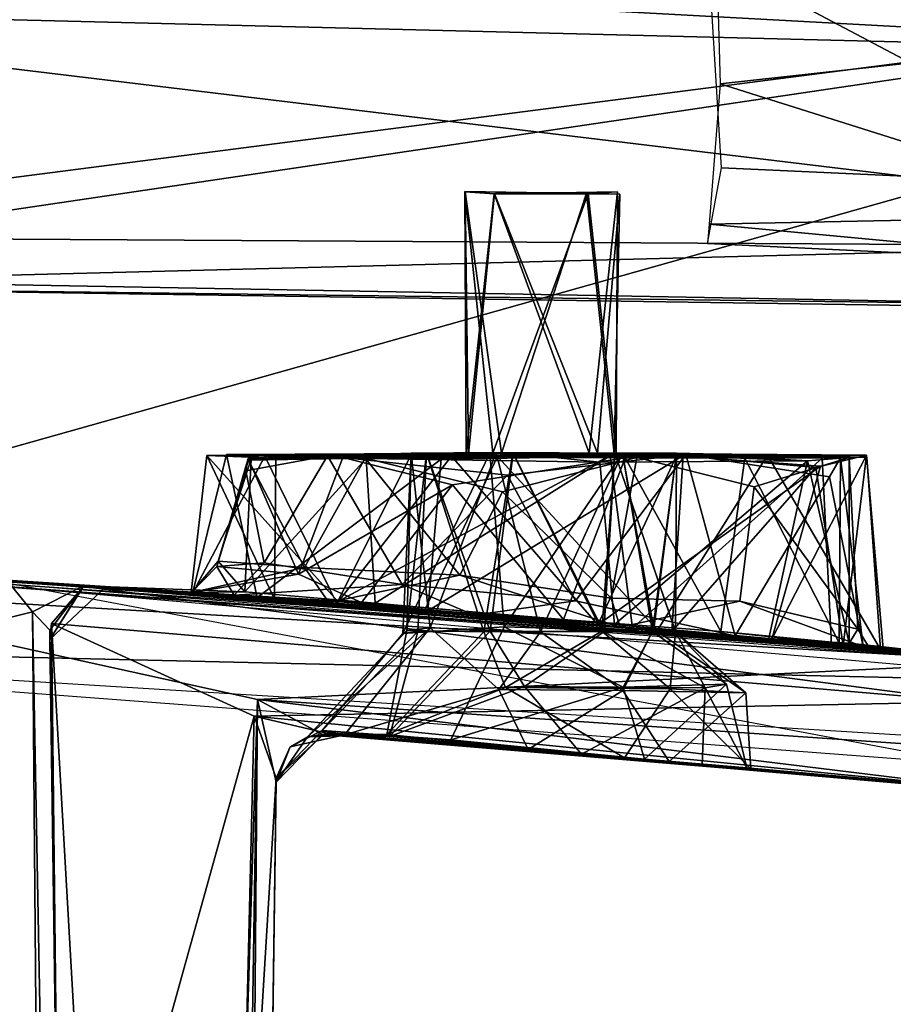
# Model space of a CAD drawing. Header units: millimetres. Extents: x -367 to 317, y -615 to 392.
# Tile 152 of 191: x 57 to 74, y 111 to 131. Entities that reach past the tile are written whole.
import ezdxf

# ---------------------------------------------------------------- set-up
doc = ezdxf.new("R2010")
doc.units = ezdxf.units.MM
doc.layers.add('Fbx_Root', color=7, linetype='Continuous', true_color=0x000000)
doc.styles.add('Default', font='arial.ttf')
doc.dimstyles.new('Default', dxfattribs={"dimscale": 10, "dimtxt": 2.5, "dimasz": 3, "dimexe": 1, "dimexo": 0.5, "dimgap": 0.8, "dimtad": 1, "dimtoh": 1, "dimzin": 1, "dimdsep": 46, "dimtxsty": 'Default', "dimcen": 2.5, "dimadec": 1, "dimazin": 1, "dimtfac": 1, "dimtdec": 4, "dimtix": 1, "dimtofl": 0, "dimtmove": 1, "dimatfit": 3, "dimfxl": 1, "dimtolj": 1, "dimtzin": 1, "dimarcsym": 0})

# ---------------------------------------------------------------- blocks, each defined once
blk = doc.blocks.new('*D1')
at = {"layer": 'Defpoints', "color": 0}
for p in [(-317.816, 295.28), (317.184, 295.28), (-317.816, -604.775)]:
    blk.add_point(p, dxfattribs=at)
at = {"layer": 'Fbx_Root', "color": 0, "lineweight": -2}
for p, q in [((-317.816, 290.28), (-317.816, -614.775)), ((317.184, 290.28), (317.184, -614.775)), ((287.184, -604.775), (-287.816, -604.775))]:
    blk.add_line(p, q, dxfattribs=at)
at = {"layer": 'Fbx_Root', "color": 0}
for points in [[(-287.816, -599.775), (-287.816, -609.775), (-317.816, -604.775)], [(287.184, -609.775), (287.184, -599.775), (317.184, -604.775)]]:
    blk.add_solid(points, dxfattribs=at)
at = {"layer": 'Fbx_Root', "color": 0, "insert": (-0.316, -584.012), "char_height": 25, "attachment_point": 5, "style": 'Default'}
blk.add_mtext('\\A1;635.00', dxfattribs=at)

msp = doc.modelspace()

# ---------------------------------------------------------------- linework, layer by layer
at = {"layer": 'Fbx_Root'}
for points in [[(262.031, 200.251, 77.066), (261.864, 199.266, 96.889), (20.397, 29.818, 150.584), (134.105, 110.737, 100.651)], [(261.864, 199.266, 96.889), (181.087, 142.075, 120.829), (20.397, 29.818, 150.584)], [(208.854, 131.177, 90.294), (287.189, 189.615, 74.337), (34.467, 4.457, 147.586)], [(287.189, 189.615, 74.337), (172.593, 112.085, 133.258), (34.467, 4.457, 147.586)], [(41.763, 187.46, 424.1), (33.522, 140.578, 426.206), (93.813, 128.525, 428.621), (108.64, 178.236, 426.744)], [(80.751, 160.833, 294.228), (80.492, 129.155, 282.154), (49.592, 142.954, 284.512)], [(42.958, -196.677, 353.853), (43.481, 158.407, 353.85), (69.771, -29.689, 353.804)], [(94.336, 140.221, 353.813), (68.763, 54.76, 353.821), (43.481, 158.407, 353.85)], [(43.481, 158.407, 353.85), (68.763, 54.76, 353.821), (69.771, -29.689, 353.804)], [(81.829, 126.686, 334.824), (81.633, 143.113, 339.696), (43.727, 150.787, 341.541), (43.967, 131.257, 336.84)], [(49.592, 142.954, 284.512), (80.492, 129.155, 282.154), (50.67, 120.756, 277.114)], [(181.087, 142.075, 120.829), (24.374, 28.059, 165.641), (20.397, 29.818, 150.584)], [(183.921, 138.747, 125.672), (24.374, 28.059, 165.641), (181.087, 142.075, 120.829)], [(93.813, 128.525, 428.621), (33.522, 140.578, 426.206), (27.361, 42.199, 429.243)], [(68.763, 54.76, 353.821), (94.336, 140.221, 353.813), (82.689, 61.728, 353.78)], [(183.921, 138.747, 125.672), (108.849, 81.886, 147.046), (24.374, 28.059, 165.641)], [(77.578, 130.368, 305.591), (47.484, 132.005, 304.511), (78.225, 136.421, 304.538)], [(77.955, 135.151, 307.72), (70.056, 134.287, 308.209), (78.244, 130.347, 309.26)], [(78.75, 134.369, 326.737), (78.502, 127.444, 322.84), (69.96, 131.965, 325.901)], [(70.056, 134.287, 308.209), (70.189, 129.463, 310.194), (78.244, 130.347, 309.26)], [(34.331, 13.06, 164.42), (198.942, 133.183, 118.951), (34.959, 9.769, 150.938)], [(34.331, 13.06, 164.42), (137.662, 93.362, 140.126), (198.942, 133.183, 118.951)], [(34.959, 9.769, 150.938), (198.942, 133.183, 118.951), (117.029, 70.125, 105.222)], [(78.052, 132.41, 297.395), (47.517, 130.934, 300.748), (77.837, 130.177, 300.542)], [(77.578, 130.368, 305.591), (47.465, 126.482, 307.471), (47.484, 132.005, 304.511)], [(69.96, 131.965, 325.901), (78.502, 127.444, 322.84), (70.216, 127.821, 322.717)], [(34.467, 4.457, 147.586), (109.62, 57.271, 106.826), (208.854, 131.177, 90.294)], [(81.006, 116.298, 332.631), (81.829, 126.686, 334.824), (43.967, 131.257, 336.84), (43.39, 118.619, 334.64)], [(77.837, 130.177, 300.542), (47.517, 130.934, 300.748), (47.559, 125.697, 301.429)], [(47.465, 126.482, 307.471), (77.578, 130.368, 305.591), (78.671, 126.301, 308.397)], [(78.244, 130.347, 309.26), (70.189, 129.463, 310.194), (78.337, 126.892, 313.041)], [(47.559, 125.697, 301.429), (78.386, 125.133, 301.06), (77.837, 130.177, 300.542)], [(78.337, 126.892, 313.041), (70.189, 129.463, 310.194), (69.973, 126.724, 314.4)], [(79.934, 115.271, 278.156), (50.67, 120.756, 277.114), (80.492, 129.155, 282.154)], [(78.591, -49.346, 434.435), (107.947, -12.523, 434.605), (93.813, 128.525, 428.621), (27.361, 42.199, 429.243)], [(70.216, 127.821, 322.717), (78.502, 127.444, 322.84), (78.219, 125.946, 317.564), (69.943, 126.346, 318.06)], [(65.202, 127.358, 318.454), (65.775, 127.317, 320.837), (65.229, 122.242, 320.334)], [(65.753, 122.247, 317.839), (65.202, 127.358, 318.454), (65.229, 122.242, 320.334)], [(65.202, 127.358, 318.454), (65.753, 122.247, 317.839), (67.613, 127.323, 317.926)], [(65.775, 127.317, 320.837), (65.202, 127.358, 318.454), (67.613, 127.323, 317.926), (68.183, 127.35, 320.312)], [(67.581, 127.326, 292.468), (65.213, 127.352, 291.899), (65.785, 127.315, 289.363), (68.228, 127.31, 290.032)], [(67.581, 127.326, 292.468), (65.92, 122.248, 292.5), (65.213, 127.352, 291.899)], [(65.277, 122.243, 289.974), (65.213, 127.352, 291.899), (65.92, 122.248, 292.5)], [(65.213, 127.352, 291.899), (65.277, 122.243, 289.974), (65.785, 127.315, 289.363)], [(65.229, 122.242, 320.334), (65.775, 127.317, 320.837), (67.634, 122.247, 320.923)], [(67.798, 122.246, 289.614), (65.785, 127.315, 289.363), (65.277, 122.243, 289.974)], [(68.157, 122.246, 318.426), (67.613, 127.323, 317.926), (65.753, 122.247, 317.839)], [(68.183, 127.35, 320.312), (67.634, 122.247, 320.923), (65.775, 127.317, 320.837)], [(65.785, 127.315, 289.363), (67.798, 122.246, 289.614), (68.228, 127.31, 290.032)], [(65.92, 122.248, 292.5), (67.581, 127.326, 292.468), (68.12, 122.242, 291.929)], [(67.581, 127.326, 292.468), (68.228, 127.31, 290.032), (68.12, 122.242, 291.929)], [(68.183, 127.35, 320.312), (67.613, 127.323, 317.926), (68.157, 122.246, 318.426)], [(67.634, 122.247, 320.923), (68.183, 127.35, 320.312), (68.157, 122.246, 318.426)], [(68.12, 122.242, 291.929), (68.228, 127.31, 290.032), (67.798, 122.246, 289.614)], [(69.973, 126.724, 314.4), (78.219, 125.946, 317.564), (78.337, 126.892, 313.041)], [(78.219, 125.946, 317.564), (69.973, 126.724, 314.4), (69.943, 126.346, 318.06)], [(47.465, 126.482, 307.471), (78.671, 126.301, 308.397), (48.156, 125.514, 306.41)], [(48.156, 125.514, 306.41), (78.671, 126.301, 308.397), (78.744, 125.06, 307.76)], [(173.286, 125.662, 132.913), (27.564, 19.629, 171.121), (172.593, 112.085, 133.258)], [(173.286, 125.662, 132.913), (140.524, 114.812, 138.448), (27.564, 19.629, 171.121)], [(78.386, 125.133, 301.06), (47.559, 125.697, 301.429), (48.156, 125.514, 306.41)], [(48.156, 125.514, 306.41), (78.744, 125.06, 307.76), (78.386, 125.133, 301.06)], [(59.861, 119.531, 319.617), (60.167, 122.202, 318.128), (61.49, 119.399, 323.615)], [(62.727, 119.353, 313.649), (60.167, 122.202, 318.128), (59.861, 119.531, 319.617)], [(59.888, 119.51, 290.215), (60.552, 122.22, 292.859), (61.153, 119.432, 294.631)], [(60.552, 122.22, 292.859), (59.888, 119.51, 290.215), (61.303, 122.192, 287.496)], [(62.706, 119.311, 285.668), (61.303, 122.192, 287.496), (59.888, 119.51, 290.215)], [(65.753, 122.247, 317.839), (60.167, 122.202, 318.128), (64.13, 122.172, 313.424)], [(60.167, 122.202, 318.128), (65.753, 122.247, 317.839), (65.229, 122.242, 320.334)], [(61.516, 122.151, 323.218), (60.167, 122.202, 318.128), (65.229, 122.242, 320.334)], [(60.167, 122.202, 318.128), (61.516, 122.151, 323.218), (61.49, 119.399, 323.615)], [(60.167, 122.202, 318.128), (62.727, 119.353, 313.649), (64.13, 122.172, 313.424)], [(60.361, 120.034, 319.888), (61.959, 119.885, 323.572), (60.977, 122.146, 321.169)], [(60.361, 120.034, 319.888), (60.977, 122.146, 321.169), (60.931, 121.906, 317.473)], [(60.912, 119.538, 287.972), (60.391, 120.139, 291.253), (61.036, 122.139, 288.933)], [(60.982, 122.112, 292.656), (61.036, 122.139, 288.933), (60.391, 120.139, 291.253)], [(60.391, 120.139, 291.253), (62.073, 120.018, 295.298), (60.982, 122.112, 292.656)], [(65.277, 122.243, 289.974), (65.92, 122.248, 292.5), (60.552, 122.22, 292.859), (61.303, 122.192, 287.496)], [(64.744, 122.133, 297.265), (60.552, 122.22, 292.859), (65.92, 122.248, 292.5)], [(64.744, 122.133, 297.265), (61.153, 119.432, 294.631), (60.552, 122.22, 292.859)], [(61.036, 122.139, 288.933), (63.278, 122.144, 286.019), (60.912, 119.538, 287.972)], [(63.456, 119.319, 285.247), (60.912, 119.538, 287.972), (63.278, 122.144, 286.019)], [(60.977, 122.146, 321.169), (62.521, 122.2, 315.172), (60.931, 121.906, 317.473)], [(60.931, 121.906, 317.473), (62.521, 122.2, 315.172), (61.29, 120.105, 316.28)], [(62.824, 122.164, 323.864), (65.69, 122.248, 321.887), (64.154, 122.246, 319.976), (60.977, 122.146, 321.169)], [(60.977, 122.146, 321.169), (64.154, 122.246, 319.976), (62.521, 122.2, 315.172)], [(62.824, 122.164, 323.864), (60.977, 122.146, 321.169), (61.959, 119.885, 323.572)], [(63.256, 122.151, 295.95), (65.814, 122.259, 293.475), (64.155, 122.247, 291.549), (60.982, 122.112, 292.656)], [(64.155, 122.247, 291.549), (64.454, 122.247, 289.639), (61.036, 122.139, 288.933), (60.982, 122.112, 292.656)], [(63.256, 122.151, 295.95), (60.982, 122.112, 292.656), (62.073, 120.018, 295.298)], [(64.454, 122.247, 289.639), (66.141, 122.247, 288.37), (63.278, 122.144, 286.019), (61.036, 122.139, 288.933)], [(61.153, 119.432, 294.631), (64.744, 122.133, 297.265), (64.481, 119.169, 297.395)], [(63.98, 119.687, 313.585), (61.29, 120.105, 316.28), (62.521, 122.2, 315.172)], [(67.798, 122.246, 289.614), (65.277, 122.243, 289.974), (61.303, 122.192, 287.496), (64.945, 122.189, 284.696)], [(61.303, 122.192, 287.496), (62.706, 119.311, 285.668), (64.945, 122.189, 284.696)], [(61.49, 119.399, 323.615), (61.516, 122.151, 323.218), (65.842, 122.185, 325.925), (64.423, 119.192, 325.595)], [(65.842, 122.185, 325.925), (61.516, 122.151, 323.218), (65.229, 122.242, 320.334)], [(64.965, 121.628, 325.316), (62.824, 122.164, 323.864), (61.959, 119.885, 323.572)], [(62.073, 120.018, 295.298), (65.11, 119.866, 296.932), (63.256, 122.151, 295.95)], [(66.15, 122.248, 316.796), (62.521, 122.2, 315.172), (64.459, 122.246, 318.052)], [(62.521, 122.2, 315.172), (66.15, 122.248, 316.796), (69.517, 122.223, 314.148)], [(64.459, 122.246, 318.052), (62.521, 122.2, 315.172), (64.154, 122.246, 319.976)], [(62.521, 122.2, 315.172), (69.517, 122.223, 314.148), (66.041, 121.817, 313.292)], [(62.521, 122.2, 315.172), (66.041, 121.817, 313.292), (63.98, 119.687, 313.585)], [(67.801, 118.899, 284.279), (64.945, 122.189, 284.696), (62.706, 119.311, 285.668)], [(68.481, 118.831, 312.855), (68.045, 122.204, 313.116), (62.727, 119.353, 313.649)], [(64.13, 122.172, 313.424), (62.727, 119.353, 313.649), (68.045, 122.204, 313.116)], [(68.336, 122.158, 325.153), (65.69, 122.248, 321.887), (62.824, 122.164, 323.864)], [(62.824, 122.164, 323.864), (64.965, 121.628, 325.316), (68.336, 122.158, 325.153)], [(68.566, 122.164, 296.592), (65.814, 122.259, 293.475), (63.256, 122.151, 295.95)], [(65.939, 121.495, 297.034), (68.566, 122.164, 296.592), (63.256, 122.151, 295.95)], [(65.939, 121.495, 297.034), (63.256, 122.151, 295.95), (65.11, 119.866, 296.932)], [(63.278, 122.144, 286.019), (66.141, 122.247, 288.37), (67.838, 122.071, 284.799)], [(63.278, 122.144, 286.019), (67.838, 122.071, 284.799), (63.456, 119.319, 285.247)], [(65.69, 122.248, 321.887), (63.994, 118.725, 320.114), (64.154, 122.246, 319.976)], [(63.994, 118.725, 320.114), (65.69, 122.248, 321.887), (65.974, 118.855, 322.162)], [(63.994, 118.725, 320.114), (64.284, 118.764, 318.191), (64.459, 122.246, 318.052), (64.154, 122.246, 319.976)], [(64.155, 122.247, 291.549), (64.07, 118.787, 290.244), (64.454, 122.247, 289.639)], [(65.576, 118.76, 288.414), (64.454, 122.247, 289.639), (64.07, 118.787, 290.244)], [(64.155, 122.247, 291.549), (64.531, 118.836, 292.678), (64.07, 118.787, 290.244)], [(68.157, 122.246, 318.426), (65.753, 122.247, 317.839), (64.13, 122.172, 313.424), (68.045, 122.204, 313.116)], [(65.814, 122.259, 293.475), (64.531, 118.836, 292.678), (64.155, 122.247, 291.549)], [(65.7, 118.771, 316.806), (64.459, 122.246, 318.052), (64.284, 118.764, 318.191)], [(64.423, 119.192, 325.595), (65.842, 122.185, 325.925), (68.965, 118.794, 325.706)], [(64.454, 122.247, 289.639), (65.576, 118.76, 288.414), (66.141, 122.247, 288.37)], [(64.459, 122.246, 318.052), (65.7, 118.771, 316.806), (66.15, 122.248, 316.796)], [(69.466, 122.201, 296.734), (64.481, 119.169, 297.395), (64.744, 122.133, 297.265)], [(64.481, 119.169, 297.395), (69.466, 122.201, 296.734), (69.245, 118.768, 297.184)], [(64.531, 118.836, 292.678), (65.814, 122.259, 293.475), (66.685, 118.761, 293.67)], [(65.92, 122.248, 292.5), (68.12, 122.242, 291.929), (69.466, 122.201, 296.734), (64.744, 122.133, 297.265)], [(67.798, 122.246, 289.614), (64.945, 122.189, 284.696), (69.337, 122.195, 285.129)], [(64.945, 122.189, 284.696), (67.801, 118.899, 284.279), (69.337, 122.195, 285.129)], [(68.336, 122.158, 325.153), (64.965, 121.628, 325.316), (67.132, 119.001, 325.831)], [(65.229, 122.242, 320.334), (67.634, 122.247, 320.923), (71.114, 122.211, 324.118), (65.842, 122.185, 325.925)], [(67.877, 118.773, 288.495), (66.141, 122.247, 288.37), (65.576, 118.76, 288.414)], [(65.69, 122.248, 321.887), (68.336, 122.158, 325.153), (70.67, 122.153, 323.868), (68.28, 122.247, 321.475)], [(68.28, 122.247, 321.475), (65.974, 118.855, 322.162), (65.69, 122.248, 321.887)], [(67.918, 118.761, 316.94), (66.15, 122.248, 316.796), (65.7, 118.771, 316.806)], [(65.814, 122.259, 293.475), (68.566, 122.164, 296.592), (68.281, 122.246, 293.047)], [(68.281, 122.246, 293.047), (66.685, 118.761, 293.67), (65.814, 122.259, 293.475)], [(71.114, 122.211, 324.118), (68.965, 118.794, 325.706), (65.842, 122.185, 325.925)], [(68.566, 122.164, 296.592), (65.939, 121.495, 297.034), (68.059, 119.416, 297.104)], [(65.974, 118.855, 322.162), (68.28, 122.247, 321.475), (68.868, 118.765, 321.125)], [(66.041, 121.817, 313.292), (69.517, 122.223, 314.148), (67.364, 119.362, 313.128)], [(68.133, 122.247, 288.8), (67.838, 122.071, 284.799), (66.141, 122.247, 288.37)], [(66.141, 122.247, 288.37), (67.877, 118.773, 288.495), (68.133, 122.247, 288.8)], [(68.134, 122.247, 317.229), (69.517, 122.223, 314.148), (66.15, 122.248, 316.796)], [(66.15, 122.248, 316.796), (67.918, 118.761, 316.94), (68.134, 122.247, 317.229)], [(66.685, 118.761, 293.67), (68.281, 122.246, 293.047), (68.895, 118.82, 292.655)], [(67.132, 119.001, 325.831), (70.202, 118.767, 324.707), (68.336, 122.158, 325.153)], [(70.48, 118.681, 314.056), (67.364, 119.362, 313.128), (69.517, 122.223, 314.148)], [(67.634, 122.247, 320.923), (68.157, 122.246, 318.426), (72.179, 122.149, 315.687), (73.052, 122.174, 320.418)], [(71.114, 122.211, 324.118), (67.634, 122.247, 320.923), (73.052, 122.174, 320.418)], [(73.045, 122.21, 291.022), (67.798, 122.246, 289.614), (69.337, 122.195, 285.129)], [(68.12, 122.242, 291.929), (67.798, 122.246, 289.614), (73.045, 122.21, 291.022)], [(69.337, 122.195, 285.129), (67.801, 118.899, 284.279), (72.15, 121.995, 287.244)], [(67.838, 122.071, 284.799), (68.133, 122.247, 288.8), (71.896, 122.102, 287.704)], [(69.318, 118.757, 290.096), (68.133, 122.247, 288.8), (67.877, 118.773, 288.495)], [(69.321, 118.763, 318.532), (68.134, 122.247, 317.229), (67.918, 118.761, 316.94)], [(68.157, 122.246, 318.426), (68.045, 122.204, 313.116), (72.179, 122.149, 315.687)], [(68.045, 122.204, 313.116), (68.481, 118.831, 312.855), (72.179, 122.149, 315.687)], [(68.059, 119.416, 297.104), (70.572, 119.356, 295.803), (70.852, 121.593, 295.549), (68.566, 122.164, 296.592)], [(73.045, 122.21, 291.022), (69.466, 122.201, 296.734), (68.12, 122.242, 291.929)], [(69.335, 122.247, 290.748), (71.896, 122.102, 287.704), (68.133, 122.247, 288.8)], [(68.133, 122.247, 288.8), (69.318, 118.757, 290.096), (69.335, 122.247, 290.748)], [(69.337, 122.247, 319.178), (69.517, 122.223, 314.148), (68.134, 122.247, 317.229)], [(68.134, 122.247, 317.229), (69.321, 118.763, 318.532), (69.337, 122.247, 319.178)], [(70.67, 122.153, 323.868), (72.54, 122.159, 320.995), (69.337, 122.247, 319.178), (68.28, 122.247, 321.475)], [(69.337, 122.247, 319.178), (68.868, 118.765, 321.125), (68.28, 122.247, 321.475)], [(68.281, 122.246, 293.047), (72.706, 122.167, 291.91), (69.335, 122.247, 290.748)], [(69.335, 122.247, 290.748), (68.895, 118.82, 292.655), (68.281, 122.246, 293.047)], [(72.706, 122.167, 291.91), (68.281, 122.246, 293.047), (68.566, 122.164, 296.592)], [(70.67, 122.153, 323.868), (68.336, 122.158, 325.153), (70.202, 118.767, 324.707)], [(72.361, 118.501, 315.877), (72.179, 122.149, 315.687), (68.481, 118.831, 312.855)], [(68.566, 122.164, 296.592), (70.852, 121.593, 295.549), (72.706, 122.167, 291.91)], [(69.321, 118.763, 318.532), (68.868, 118.765, 321.125), (69.337, 122.247, 319.178)], [(69.318, 118.757, 290.096), (68.895, 118.82, 292.655), (69.335, 122.247, 290.748)], [(68.965, 118.794, 325.706), (71.114, 122.211, 324.118), (73.323, 118.416, 321.172)], [(72.055, 121.967, 294.674), (69.245, 118.768, 297.184), (69.466, 122.201, 296.734)], [(71.896, 122.102, 287.704), (69.335, 122.247, 290.748), (72.706, 122.167, 291.91)], [(69.517, 122.223, 314.148), (69.337, 122.247, 319.178), (72.54, 122.159, 320.995)], [(73.045, 122.21, 291.022), (69.337, 122.195, 285.129), (72.15, 121.995, 287.244)], [(72.055, 121.967, 294.674), (69.466, 122.201, 296.734), (73.045, 122.21, 291.022)], [(69.517, 122.223, 314.148), (72.54, 122.159, 320.995), (72.326, 121.788, 316.834)], [(69.517, 122.223, 314.148), (72.326, 121.788, 316.834), (70.48, 118.681, 314.056)], [(70.202, 118.767, 324.707), (72.515, 118.546, 322.237), (70.67, 122.153, 323.868)], [(72.54, 122.159, 320.995), (70.67, 122.153, 323.868), (72.515, 118.546, 322.237)], [(72.706, 122.167, 291.91), (70.852, 121.593, 295.549), (72.88, 118.81, 292.702)], [(73.052, 122.174, 320.418), (73.323, 118.416, 321.172), (71.114, 122.211, 324.118)], [(73.372, 118.425, 290.065), (73.045, 122.21, 291.022), (71.202, 118.617, 286.015)], [(72.15, 121.995, 287.244), (71.202, 118.617, 286.015), (73.045, 122.21, 291.022)], [(71.896, 122.102, 287.704), (72.706, 122.167, 291.91), (72.707, 118.54, 288.758)], [(73.045, 122.21, 291.022), (72.594, 118.494, 293.934), (72.055, 121.967, 294.674)], [(72.179, 122.149, 315.687), (72.361, 118.501, 315.877), (73.323, 118.416, 321.172), (73.052, 122.174, 320.418)], [(72.54, 122.159, 320.995), (72.983, 118.467, 317.667), (72.326, 121.788, 316.834)], [(72.983, 118.467, 317.667), (72.54, 122.159, 320.995), (72.515, 118.546, 322.237)], [(73.045, 122.21, 291.022), (73.372, 118.425, 290.065), (72.594, 118.494, 293.934)], [(72.88, 118.81, 292.702), (72.707, 118.54, 288.758), (72.706, 122.167, 291.91)], [(68.124, 118.901, 284.547), (63.456, 119.319, 285.247), (67.838, 122.071, 284.799)], [(71.202, 118.617, 286.015), (72.15, 121.995, 287.244), (67.801, 118.899, 284.279)], [(67.838, 122.071, 284.799), (71.896, 122.102, 287.704), (68.124, 118.901, 284.547)], [(71.139, 118.629, 286.219), (68.124, 118.901, 284.547), (71.896, 122.102, 287.704)], [(69.245, 118.768, 297.184), (72.055, 121.967, 294.674), (72.594, 118.494, 293.934)], [(72.707, 118.54, 288.758), (71.139, 118.629, 286.219), (71.896, 122.102, 287.704)], [(61.29, 120.105, 316.28), (60.361, 120.034, 319.888), (60.931, 121.906, 317.473)], [(67.364, 119.362, 313.128), (63.98, 119.687, 313.585), (66.041, 121.817, 313.292)], [(72.983, 118.467, 317.667), (70.48, 118.681, 314.056), (72.326, 121.788, 316.834)], [(61.959, 119.885, 323.572), (63.19, 119.333, 324.995), (64.965, 121.628, 325.316)], [(63.19, 119.333, 324.995), (67.132, 119.001, 325.831), (64.965, 121.628, 325.316)], [(70.572, 119.356, 295.803), (72.88, 118.81, 292.702), (70.852, 121.593, 295.549)], [(65.11, 119.866, 296.932), (68.059, 119.416, 297.104), (65.939, 121.495, 297.034)], [(43.176, 120.789, 330.056), (77.746, 117.772, 329.667), (43.354, 118.572, 330.246)], [(41.946, 120.644, 283.037), (62.727, 119.353, 313.649), (43.646, 120.583, 329.71)], [(45.256, 120.547, 277.308), (59.888, 119.51, 290.215), (41.946, 120.644, 283.037)], [(41.946, 120.644, 283.037), (59.888, 119.51, 290.215), (62.727, 119.353, 313.649)], [(43.646, 120.583, 329.71), (68.965, 118.794, 325.706), (77.383, 118.031, 329.174)], [(59.861, 119.531, 319.617), (43.646, 120.583, 329.71), (62.727, 119.353, 313.649)], [(68.965, 118.794, 325.706), (43.646, 120.583, 329.71), (64.423, 119.192, 325.595)], [(64.423, 119.192, 325.595), (43.646, 120.583, 329.71), (61.49, 119.399, 323.615)], [(61.49, 119.399, 323.615), (43.646, 120.583, 329.71), (59.861, 119.531, 319.617)], [(51.261, 119.613, 276.842), (44.047, 120.547, 276.993), (76.067, 118.172, 278.599)], [(76.067, 118.172, 278.599), (44.047, 120.547, 276.993), (56.266, 119.764, 278.977)], [(77.388, 118.057, 279.257), (67.801, 118.899, 284.279), (45.256, 120.547, 277.308)], [(59.888, 119.51, 290.215), (45.256, 120.547, 277.308), (62.706, 119.311, 285.668)], [(62.706, 119.311, 285.668), (45.256, 120.547, 277.308), (67.801, 118.899, 284.279)], [(59.864, 119.523, 321.316), (61.959, 119.885, 323.572), (60.361, 120.034, 319.888)], [(59.864, 119.523, 321.316), (60.361, 120.034, 319.888), (60.699, 119.473, 315.584)], [(60.912, 119.538, 287.972), (59.869, 119.526, 292.629), (60.391, 120.139, 291.253)], [(59.869, 119.526, 292.629), (62.073, 120.018, 295.298), (60.391, 120.139, 291.253)], [(59.869, 119.526, 292.629), (62.549, 119.334, 296.516), (62.073, 120.018, 295.298)], [(61.29, 120.105, 316.28), (60.699, 119.473, 315.584), (60.361, 120.034, 319.888)], [(63.98, 119.687, 313.585), (60.699, 119.473, 315.584), (61.29, 120.105, 316.28)], [(62.549, 119.334, 296.516), (65.11, 119.866, 296.932), (62.073, 120.018, 295.298)], [(59.864, 119.523, 321.316), (63.19, 119.333, 324.995), (61.959, 119.885, 323.572)], [(62.549, 119.334, 296.516), (68.235, 118.853, 297.992), (65.11, 119.866, 296.932)], [(68.235, 118.853, 297.992), (68.059, 119.416, 297.104), (65.11, 119.866, 296.932)], [(61.156, 117.435, 277.08), (60.418, 94.001, 271.495), (36.708, 76.586, 265.327), (51.261, 119.613, 276.842)], [(51.261, 119.613, 276.842), (76.067, 118.172, 278.599), (61.156, 117.435, 277.08)], [(56.761, 119.151, 280.523), (56.266, 119.764, 278.977), (55.759, 118.903, 279.611)], [(56.266, 119.764, 278.977), (57.758, 119.656, 281.839), (76.067, 118.172, 278.599)], [(57.758, 119.656, 281.839), (56.266, 119.764, 278.977), (56.761, 119.151, 280.523)], [(57.101, 118.795, 281.409), (57.758, 119.656, 281.839), (56.761, 119.151, 280.523)], [(57.101, 118.795, 281.409), (57.104, 118.608, 308.108), (57.758, 119.656, 281.839)], [(58.191, 119.634, 302.211), (57.758, 119.656, 281.839), (57.104, 118.608, 308.108)], [(57.104, 118.608, 308.108), (57.134, 118.92, 328.767), (57.758, 119.643, 328.43)], [(57.758, 119.643, 328.43), (58.191, 119.634, 302.211), (57.104, 118.608, 308.108)], [(57.758, 119.643, 328.43), (57.134, 118.92, 328.767), (75.103, 117.395, 328.588)], [(57.758, 119.656, 281.839), (58.191, 119.634, 302.211), (59.869, 119.526, 292.629)], [(59.869, 119.526, 292.629), (60.912, 119.538, 287.972), (57.758, 119.656, 281.839)], [(60.912, 119.538, 287.972), (63.456, 119.319, 285.247), (57.758, 119.656, 281.839)], [(63.456, 119.319, 285.247), (68.124, 118.901, 284.547), (57.758, 119.656, 281.839)], [(76.067, 118.172, 278.599), (57.758, 119.656, 281.839), (68.124, 118.901, 284.547)], [(57.758, 119.643, 328.43), (76.256, 118.12, 328.075), (67.132, 119.001, 325.831)], [(58.191, 119.634, 302.211), (57.758, 119.643, 328.43), (59.864, 119.523, 321.316)], [(67.132, 119.001, 325.831), (63.19, 119.333, 324.995), (57.758, 119.643, 328.43)], [(63.19, 119.333, 324.995), (59.864, 119.523, 321.316), (57.758, 119.643, 328.43)], [(57.758, 119.643, 328.43), (75.103, 117.395, 328.588), (76.256, 118.12, 328.075)], [(68.235, 118.853, 297.992), (62.549, 119.334, 296.516), (58.191, 119.634, 302.211)], [(62.549, 119.334, 296.516), (59.869, 119.526, 292.629), (58.191, 119.634, 302.211)], [(59.864, 119.523, 321.316), (60.699, 119.473, 315.584), (58.191, 119.634, 302.211)], [(60.699, 119.473, 315.584), (65.384, 119.088, 312.353), (58.191, 119.634, 302.211)], [(68.235, 118.853, 297.992), (58.191, 119.634, 302.211), (65.384, 119.088, 312.353)], [(65.384, 119.088, 312.353), (60.699, 119.473, 315.584), (63.98, 119.687, 313.585)], [(65.384, 119.088, 312.353), (63.98, 119.687, 313.585), (67.364, 119.362, 313.128)], [(61.153, 119.432, 294.631), (62.727, 119.353, 313.649), (59.888, 119.51, 290.215)], [(64.481, 119.169, 297.395), (62.727, 119.353, 313.649), (61.153, 119.432, 294.631)], [(62.727, 119.353, 313.649), (64.481, 119.169, 297.395), (68.481, 118.831, 312.855)], [(70.48, 118.681, 314.056), (65.384, 119.088, 312.353), (67.364, 119.362, 313.128)], [(68.235, 118.853, 297.992), (70.572, 119.356, 295.803), (68.059, 119.416, 297.104)], [(68.235, 118.853, 297.992), (73.122, 118.42, 293.965), (70.572, 119.356, 295.803)], [(73.122, 118.42, 293.965), (72.88, 118.81, 292.702), (70.572, 119.356, 295.803)], [(135.149, 119.095, 100.274), (18.258, 29.711, 115.868), (12.762, 32.304, 115.767)], [(135.149, 119.095, 100.274), (12.762, 32.304, 115.767), (14.517, 31.537, 139.777), (86.489, 79.972, 138.504)], [(18.258, 29.711, 115.868), (135.149, 119.095, 100.274), (134.105, 110.737, 100.651)], [(55.759, 118.903, 279.611), (57.341, 50.458, 264.043), (56.761, 119.151, 280.523)], [(58.021, 51.689, 265.378), (56.761, 119.151, 280.523), (57.341, 50.458, 264.043)], [(57.101, 118.795, 281.409), (56.761, 119.151, 280.523), (58.021, 51.689, 265.378)], [(69.245, 118.768, 297.184), (68.481, 118.831, 312.855), (64.481, 119.169, 297.395)], [(65.384, 119.088, 312.353), (70.48, 118.681, 314.056), (73.122, 118.42, 293.965)], [(73.122, 118.42, 293.965), (68.235, 118.853, 297.992), (65.384, 119.088, 312.353)], [(55.703, 86.213, 271.839), (57.341, 50.458, 264.043), (55.759, 118.903, 279.611)], [(57.104, 118.608, 308.108), (57.278, 106.237, 326.474), (57.134, 118.92, 328.767)], [(57.134, 118.92, 328.767), (61.093, 117.114, 328.525), (75.103, 117.395, 328.588)], [(57.898, 105.622, 326.859), (61.093, 117.114, 328.525), (57.134, 118.92, 328.767)], [(57.278, 106.237, 326.474), (57.898, 105.622, 326.859), (57.134, 118.92, 328.767)], [(62.418, 116.832, 320.37), (63.994, 118.725, 320.114), (65.974, 118.855, 322.162), (64.932, 116.651, 323.318)], [(64.932, 116.651, 323.318), (65.974, 118.855, 322.162), (68.296, 117.676, 322.865)], [(68.868, 118.765, 321.125), (68.296, 117.676, 322.865), (65.974, 118.855, 322.162)], [(70.202, 118.767, 324.707), (67.132, 119.001, 325.831), (76.256, 118.12, 328.075)], [(67.801, 118.899, 284.279), (77.388, 118.057, 279.257), (71.202, 118.617, 286.015)], [(68.124, 118.901, 284.547), (71.139, 118.629, 286.219), (76.067, 118.172, 278.599)], [(57.101, 118.795, 281.409), (57.854, 65.143, 290.409), (57.848, 65.424, 321.51), (57.278, 106.237, 326.474)], [(57.101, 118.795, 281.409), (57.278, 106.237, 326.474), (57.104, 118.608, 308.108)], [(57.854, 65.143, 290.409), (57.101, 118.795, 281.409), (57.865, 64.122, 283.135)], [(57.865, 64.122, 283.135), (57.101, 118.795, 281.409), (57.934, 59.417, 274.744)], [(58.021, 51.689, 265.378), (57.934, 59.417, 274.744), (57.101, 118.795, 281.409)], [(62.13, 116.71, 290.959), (64.531, 118.836, 292.678), (62.854, 116.745, 293.215)], [(64.07, 118.787, 290.244), (64.531, 118.836, 292.678), (62.13, 116.71, 290.959)], [(63.684, 116.756, 287.906), (64.07, 118.787, 290.244), (62.13, 116.71, 290.959)], [(63.737, 116.716, 316.318), (64.284, 118.764, 318.191), (62.418, 116.832, 320.37)], [(63.994, 118.725, 320.114), (62.418, 116.832, 320.37), (64.284, 118.764, 318.191)], [(62.854, 116.745, 293.215), (64.531, 118.836, 292.678), (65.868, 117.636, 294.723)], [(64.07, 118.787, 290.244), (63.684, 116.756, 287.906), (65.576, 118.76, 288.414)], [(65.996, 117.673, 287.15), (65.576, 118.76, 288.414), (63.684, 116.756, 287.906)], [(64.284, 118.764, 318.191), (63.737, 116.716, 316.318), (65.7, 118.771, 316.806)], [(66.372, 117.691, 315.505), (65.7, 118.771, 316.806), (63.737, 116.716, 316.318)], [(66.685, 118.761, 293.67), (65.868, 117.636, 294.723), (64.531, 118.836, 292.678)], [(65.576, 118.76, 288.414), (65.996, 117.673, 287.15), (67.877, 118.773, 288.495)], [(65.7, 118.771, 316.806), (66.372, 117.691, 315.505), (67.918, 118.761, 316.94)], [(65.868, 117.636, 294.723), (66.685, 118.761, 293.67), (68.288, 117.612, 294.52)], [(69.211, 117.648, 287.864), (67.877, 118.773, 288.495), (65.996, 117.673, 287.15)], [(69.9, 117.665, 316.934), (67.918, 118.761, 316.94), (66.372, 117.691, 315.505)], [(68.895, 118.82, 292.655), (68.288, 117.612, 294.52), (66.685, 118.761, 293.67)], [(67.877, 118.773, 288.495), (69.211, 117.648, 287.864), (69.318, 118.757, 290.096)], [(67.918, 118.761, 316.94), (69.9, 117.665, 316.934), (69.321, 118.763, 318.532)], [(68.288, 117.612, 294.52), (68.895, 118.82, 292.655), (70.694, 117.57, 291.667)], [(68.296, 117.676, 322.865), (68.868, 118.765, 321.125), (70.317, 117.739, 320.777)], [(68.481, 118.831, 312.855), (77.423, 118.022, 297.134), (72.361, 118.501, 315.877)], [(77.423, 118.022, 297.134), (68.481, 118.831, 312.855), (69.245, 118.768, 297.184)], [(69.321, 118.763, 318.532), (70.317, 117.739, 320.777), (68.868, 118.765, 321.125)], [(70.694, 117.57, 291.667), (68.895, 118.82, 292.655), (69.318, 118.757, 290.096)], [(73.323, 118.416, 321.172), (77.383, 118.031, 329.174), (68.965, 118.794, 325.706)], [(70.694, 117.57, 291.667), (69.318, 118.757, 290.096), (69.211, 117.648, 287.864)], [(72.594, 118.494, 293.934), (77.423, 118.022, 297.134), (69.245, 118.768, 297.184)], [(69.321, 118.763, 318.532), (69.9, 117.665, 316.934), (70.317, 117.739, 320.777)], [(72.515, 118.546, 322.237), (70.202, 118.767, 324.707), (76.256, 118.12, 328.075)], [(70.48, 118.681, 314.056), (72.983, 118.467, 317.667), (73.122, 118.42, 293.965)], [(73.122, 118.42, 293.965), (72.707, 118.54, 288.758), (72.88, 118.81, 292.702)], [(77.914, 115.952, 329.72), (43.354, 118.572, 330.246), (77.746, 117.772, 329.667)], [(71.139, 118.629, 286.219), (72.707, 118.54, 288.758), (76.067, 118.172, 278.599)], [(77.423, 118.022, 297.134), (71.202, 118.617, 286.015), (77.388, 118.057, 279.257)], [(71.202, 118.617, 286.015), (77.423, 118.022, 297.134), (73.372, 118.425, 290.065)], [(72.361, 118.501, 315.877), (77.423, 118.022, 297.134), (73.323, 118.416, 321.172)], [(72.983, 118.467, 317.667), (72.515, 118.546, 322.237), (76.256, 118.12, 328.075)], [(73.372, 118.425, 290.065), (77.423, 118.022, 297.134), (72.594, 118.494, 293.934)], [(73.122, 118.42, 293.965), (76.067, 118.172, 278.599), (72.707, 118.54, 288.758)], [(76.256, 118.12, 328.075), (73.122, 118.42, 293.965), (72.983, 118.467, 317.667)], [(76.067, 118.172, 278.599), (73.122, 118.42, 293.965), (76.256, 118.12, 328.075)], [(77.383, 118.031, 329.174), (73.323, 118.416, 321.172), (77.423, 118.022, 297.134)], [(75.323, 116.465, 278.087), (61.156, 117.435, 277.08), (76.067, 118.172, 278.599)], [(66.372, 117.691, 315.505), (63.737, 116.716, 316.318), (67.484, 116.369, 315.449)], [(66.372, 117.691, 315.505), (67.484, 116.369, 315.449), (69.9, 117.665, 316.934)], [(70.317, 117.739, 320.777), (68.711, 116.271, 323.011), (68.296, 117.676, 322.865)], [(70.711, 116.106, 319.847), (68.711, 116.271, 323.011), (70.317, 117.739, 320.777)], [(70.711, 116.106, 319.847), (70.317, 117.739, 320.777), (69.9, 117.665, 316.934)], [(66.439, 116.46, 294.922), (62.854, 116.745, 293.215), (65.868, 117.636, 294.723)], [(63.684, 116.756, 287.906), (68.323, 116.297, 287.186), (65.996, 117.673, 287.15)], [(68.296, 117.676, 322.865), (68.711, 116.271, 323.011), (64.932, 116.651, 323.318)], [(65.868, 117.636, 294.723), (68.288, 117.612, 294.52), (66.439, 116.46, 294.922)], [(68.323, 116.297, 287.186), (69.211, 117.648, 287.864), (65.996, 117.673, 287.15)], [(69.192, 116.23, 294.068), (66.439, 116.46, 294.922), (68.288, 117.612, 294.52)], [(69.9, 117.665, 316.934), (67.484, 116.369, 315.449), (69.839, 116.165, 316.998)], [(69.192, 116.23, 294.068), (68.288, 117.612, 294.52), (70.694, 117.57, 291.667)], [(68.323, 116.297, 287.186), (70.791, 116.085, 290.712), (69.211, 117.648, 287.864)], [(70.791, 116.085, 290.712), (69.192, 116.23, 294.068), (70.694, 117.57, 291.667)], [(70.791, 116.085, 290.712), (70.694, 117.57, 291.667), (69.211, 117.648, 287.864)], [(69.839, 116.165, 316.998), (70.711, 116.106, 319.847), (69.9, 117.665, 316.934)], [(60.602, 50.237, 261.742), (60.114, 51.107, 261.469), (61.156, 117.435, 277.08)], [(60.114, 51.107, 261.469), (60.418, 94.001, 271.495), (61.156, 117.435, 277.08)], [(61.156, 117.435, 277.08), (61.522, 115.824, 277.354), (60.602, 50.237, 261.742)], [(76.226, 115.611, 328.028), (75.103, 117.395, 328.588), (61.093, 117.114, 328.525)], [(75.323, 116.465, 278.087), (75.938, 115.63, 278.628), (61.156, 117.435, 277.08)], [(62.427, 116.756, 277.833), (61.156, 117.435, 277.08), (75.938, 115.63, 278.628)], [(61.156, 117.435, 277.08), (62.427, 116.756, 277.833), (61.522, 115.824, 277.354)], [(61.093, 117.114, 328.525), (57.898, 105.622, 326.859), (60.761, 103.447, 326.604)], [(60.761, 103.447, 326.604), (61.523, 115.903, 327.764), (61.093, 117.114, 328.525)], [(62.476, 116.787, 327.88), (76.226, 115.611, 328.028), (61.093, 117.114, 328.525)], [(61.093, 117.114, 328.525), (61.523, 115.903, 327.764), (62.476, 116.787, 327.88)], [(61.522, 115.824, 277.354), (62.427, 116.756, 277.833), (62.13, 116.71, 290.959)], [(62.476, 116.787, 327.88), (61.523, 115.903, 327.764), (62.418, 116.832, 320.37)], [(61.792, 116.512, 313.519), (62.418, 116.832, 320.37), (61.523, 115.903, 327.764)], [(62.418, 116.832, 320.37), (61.792, 116.512, 313.519), (62.854, 116.745, 293.215)], [(62.13, 116.71, 290.959), (62.854, 116.745, 293.215), (61.792, 116.512, 313.519)], [(62.427, 116.756, 277.833), (63.684, 116.756, 287.906), (62.13, 116.71, 290.959)], [(62.854, 116.745, 293.215), (63.737, 116.716, 316.318), (62.418, 116.832, 320.37)], [(64.932, 116.651, 323.318), (62.476, 116.787, 327.88), (62.418, 116.832, 320.37)], [(63.684, 116.756, 287.906), (62.427, 116.756, 277.833), (68.323, 116.297, 287.186)], [(75.938, 115.63, 278.628), (68.323, 116.297, 287.186), (62.427, 116.756, 277.833)], [(68.711, 116.271, 323.011), (62.476, 116.787, 327.88), (64.932, 116.651, 323.318)], [(76.226, 115.611, 328.028), (62.476, 116.787, 327.88), (68.711, 116.271, 323.011)], [(63.737, 116.716, 316.318), (62.854, 116.745, 293.215), (67.484, 116.369, 315.449)], [(62.854, 116.745, 293.215), (66.439, 116.46, 294.922), (75.912, 115.611, 306.156)], [(75.912, 115.611, 306.156), (67.484, 116.369, 315.449), (62.854, 116.745, 293.215)], [(61.792, 116.512, 313.519), (61.522, 115.824, 277.354), (62.13, 116.71, 290.959)], [(61.522, 115.824, 277.354), (61.792, 116.512, 313.519), (61.523, 115.903, 327.764)], [(69.192, 116.23, 294.068), (75.912, 115.611, 306.156), (66.439, 116.46, 294.922)], [(67.484, 116.369, 315.449), (75.912, 115.611, 306.156), (69.839, 116.165, 316.998)], [(68.323, 116.297, 287.186), (75.938, 115.63, 278.628), (70.791, 116.085, 290.712)], [(70.711, 116.106, 319.847), (76.226, 115.611, 328.028), (68.711, 116.271, 323.011)], [(70.791, 116.085, 290.712), (75.912, 115.611, 306.156), (69.192, 116.23, 294.068)], [(69.839, 116.165, 316.998), (76.226, 115.611, 328.028), (70.711, 116.106, 319.847)], [(76.226, 115.611, 328.028), (69.839, 116.165, 316.998), (75.912, 115.611, 306.156)], [(75.912, 115.611, 306.156), (70.791, 116.085, 290.712), (75.938, 115.63, 278.628)], [(60.602, 50.237, 261.742), (61.522, 115.824, 277.354), (60.778, 62.534, 279.046)], [(60.761, 103.447, 326.604), (61.142, 88.715, 324.677), (61.523, 115.903, 327.764)], [(60.814, 65.117, 289.166), (60.778, 62.534, 279.046), (61.522, 115.824, 277.354)], [(60.82, 65.545, 322.701), (60.814, 65.117, 289.166), (61.522, 115.824, 277.354), (61.142, 88.715, 324.677)], [(61.522, 115.824, 277.354), (61.523, 115.903, 327.764), (61.142, 88.715, 324.677)], [(140.524, 114.812, 138.448), (86.489, 79.972, 138.504), (19.168, 27.656, 169.021)], [(19.168, 27.656, 169.021), (27.564, 19.629, 171.121), (140.524, 114.812, 138.448)], [(32.754, 9.518, 169.004), (172.593, 112.085, 133.258), (27.564, 19.629, 171.121)], [(32.754, 9.518, 169.004), (34.467, 4.457, 147.586), (172.593, 112.085, 133.258)]]:
    msp.add_3dface(points, dxfattribs=at)

# ---------------------------------------------------------------- dimensions: what is measured, and where the dimension line sits
dim = msp.add_linear_dim(base=(-317.816, -604.775), p1=(317.184, 295.28), p2=(-317.816, 295.28), angle=180, dimstyle='Default', override={"dimscale": 10, "dimtxt": 2.5, "dimasz": 3, "dimexe": 1, "dimexo": 0.5, "dimgap": 0.8, "dimtad": 1, "dimtih": 0, "dimtoh": 0, "dimdec": 2, "dimlfac": 1, "dimzin": 1, "dimtxsty": 'Default', "dimsah": 0, "dimcen": 2.5, "dimadec": 1, "dimazin": 1, "dimtix": 0, "dimtmove": 0, "dimtzin": 1}, dxfattribs=at)
dim.commit()
dim.dimension.update_dxf_attribs({"geometry": '*D1', "text_midpoint": (-0.316, -584.012)})

doc.saveas('drawing.dxf')
